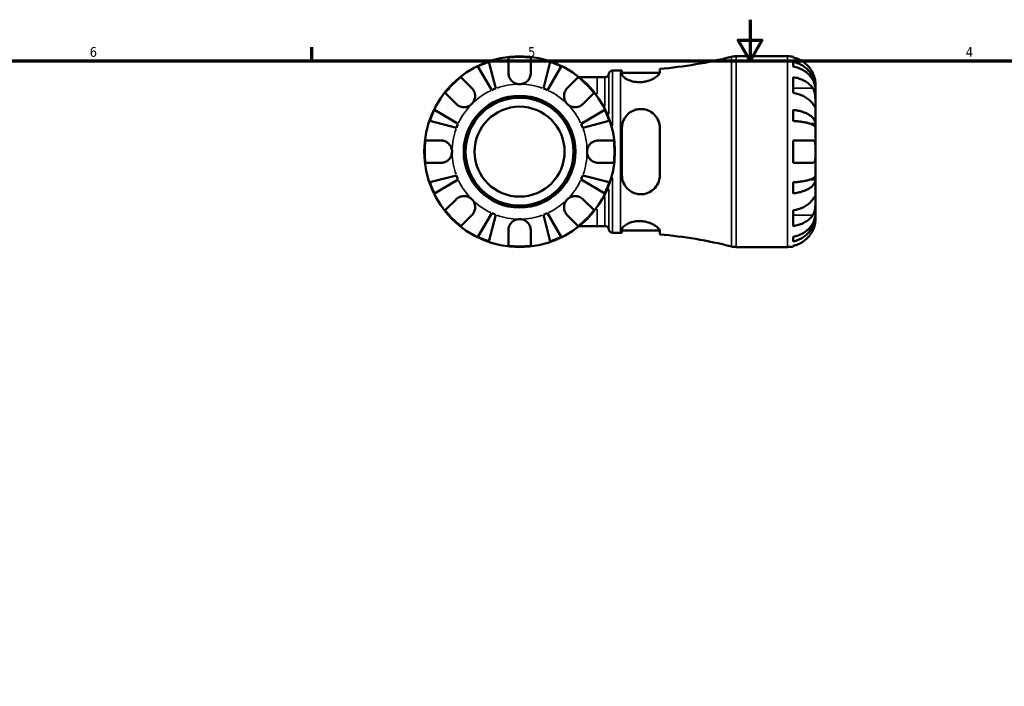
# Model space of a CAD drawing. Header units: inches. Extents: x 0.1 to 36.8, y 0.6 to 29.3.
# Tile 5 of 10: x 9.9 to 19.5, y 14.9 to 21.4. Entities that reach past the tile are written whole.
import ezdxf

# ---------------------------------------------------------------- set-up
doc = ezdxf.new("R2010")
doc.units = ezdxf.units.IN
doc.header["$MEASUREMENT"] = 0
for name, color, linetype, lineweight in [('Border (ANSI)', 7, 'Continuous', 70), ('Visible (ANSI)', 7, 'Continuous', 50), ('Visible Narrow (ANSI)', 7, 'Continuous', 35)]:
    doc.layers.add(name, color=color, linetype=linetype, lineweight=lineweight)
doc.styles.add('Note Text (ANSI)', font='tahoma.ttf')

# ---------------------------------------------------------------- blocks, each defined once
blk = doc.blocks.new('Borders Default Border')
at = {"layer": 'Border (ANSI)'}
blk.add_line((12.75, 21), (12.75, 21.1345), dxfattribs=at)
at = {"layer": 'Border (ANSI)', "flags": 128}
for points in [[(17, 21.4), (17, 21), (16.8845, 21.2), (17.1155, 21.2), (17, 21)], [(0.5, 1), (0.5, 21), (33.5, 21), (33.5, 1), (0.5, 1)]]:
    blk.add_lwpolyline(points, dxfattribs=at)
at = {"layer": 'Border (ANSI)', "color": 5, "true_color": 0x0000ff, "char_height": 0.0945, "attachment_point": 7, "style": 'Note Text (ANSI)'}
for s, insert in [('6', (10.5948, 21.038)), ('5', (14.8473, 21.038)), ('4', (19.092, 21.04))]:
    blk.add_mtext(s, dxfattribs=dict(at, insert=insert))

msp = doc.modelspace()

# ---------------------------------------------------------------- linework, layer by layer
at = {"layer": 'Visible (ANSI)'}
for p, q in [((14.6562, 20.8826), (14.6562, 21.033)), ((14.8725, 21.033), (14.8725, 20.8826)), ((16.8637, 21.0449), (17.3639, 21.0449)), ((17.418, 21.0394), (17.418, 21.033)), ((14.4947, 20.7163), (14.3596, 20.9455)), ((14.4667, 20.9899), (14.5334, 20.7323)), ((14.9954, 20.7323), (15.062, 20.9899)), ((15.1691, 20.9455), (15.0341, 20.7163)), ((16.1241, 20.8889), (16.1241, 20.9226)), ((17.418, 20.9899), (17.418, 20.9455)), ((14.1952, 20.8421), (14.3015, 20.7357)), ((15.2272, 20.7357), (15.3335, 20.8421)), ((15.5158, 20.8414), (15.3432, 20.8414)), ((15.5158, 20.8414), (15.5928, 20.8414)), ((15.6662, 20.9061), (15.7426, 20.9061)), ((15.7575, 20.9062), (15.7575, 20.8716)), ((15.7575, 20.8852), (16.1237, 20.8852)), ((17.418, 20.8421), (17.418, 20.6891)), ((17.6344, 20.7323), (17.6337, 20.7323)), ((17.6344, 20.7323), (17.6344, 20.7744)), ((17.6344, 20.7163), (17.6344, 20.7323)), ((14.1485, 20.5827), (14.0422, 20.6891)), ((15.4866, 20.6891), (15.3802, 20.5827)), ((17.6344, 20.5827), (17.6344, 20.7163)), ((17.6344, 20.3896), (17.6344, 20.5827)), ((13.9387, 20.5246), (14.168, 20.3896)), ((15.3607, 20.3896), (15.59, 20.5246)), ((17.418, 20.5246), (17.418, 20.4175)), ((14.1519, 20.3509), (13.8943, 20.4175)), ((15.6344, 20.4175), (15.3768, 20.3509)), ((15.7575, 20.3503), (15.7575, 19.8895)), ((16.1241, 19.8895), (16.1241, 20.3503)), ((17.6344, 20.3896), (17.5863, 20.3896)), ((17.6344, 20.3509), (17.6344, 20.3896)), ((17.6344, 20.1199), (17.6344, 20.3509)), ((13.8512, 20.2281), (14.0016, 20.2281)), ((15.5271, 20.2281), (15.6775, 20.2281)), ((17.418, 20.2281), (17.418, 20.0117)), ((17.418, 20.2281), (17.6083, 20.2281)), ((17.6344, 19.8889), (17.6344, 20.1199)), ((14.0016, 20.0117), (13.8512, 20.0117)), ((15.6775, 20.0117), (15.5271, 20.0117)), ((17.6083, 20.0117), (17.418, 20.0117)), ((13.8943, 19.8223), (14.1519, 19.8889)), ((15.3768, 19.8889), (15.6344, 19.8223)), ((17.6344, 19.8502), (17.6344, 19.8889)), ((14.168, 19.8502), (13.9387, 19.7151)), ((15.59, 19.7151), (15.3607, 19.8502)), ((17.418, 19.8223), (17.418, 19.7151)), ((17.6344, 19.8502), (17.5863, 19.8502)), ((17.6344, 19.6571), (17.6344, 19.8502)), ((14.0422, 19.5507), (14.1485, 19.6571)), ((15.3802, 19.6571), (15.4866, 19.5507)), ((17.6344, 19.5235), (17.6344, 19.6571)), ((14.3015, 19.5041), (14.1952, 19.3977)), ((14.3596, 19.2942), (14.4947, 19.5235)), ((14.5334, 19.5075), (14.4667, 19.2498)), ((15.062, 19.2498), (14.9954, 19.5075)), ((15.0341, 19.5235), (15.1691, 19.2942)), ((15.3335, 19.3977), (15.2272, 19.5041)), ((17.418, 19.5507), (17.418, 19.3977)), ((17.6344, 19.5075), (17.6337, 19.5075)), ((17.6344, 19.5075), (17.6344, 19.5235)), ((17.6344, 19.4654), (17.6344, 19.5075)), ((15.3432, 19.3984), (15.5158, 19.3984)), ((15.5158, 19.3984), (15.5928, 19.3984)), ((14.6562, 19.2067), (14.6562, 19.3572)), ((14.8725, 19.3572), (14.8725, 19.2067)), ((15.6662, 19.3336), (15.7426, 19.3336)), ((15.7575, 19.3681), (15.7575, 19.3336)), ((15.7575, 19.3546), (16.1237, 19.3546)), ((16.1241, 19.3171), (16.1241, 19.3509)), ((17.418, 19.2942), (17.418, 19.2498)), ((17.418, 19.2067), (17.418, 19.2003)), ((16.8637, 19.1949), (17.3639, 19.1949))]:
    msp.add_line(p, q, dxfattribs=at)
for radius in [0.925, 0.5421, 0.5236, 0.4364]:
    msp.add_circle((14.7644, 20.1199), radius, dxfattribs=at)
for centre, radius, start, end in [((14.7644, 20.1199), 0.9195, 83.24315, 96.75685), ((15.7426, 25.3194), 4.4133, 274.95802, 284.11086), ((16.8637, 20.8599), 0.185, 90, 104.11086), ((17.3639, 20.7744), 0.2705, 78.46304, 90), ((14.7644, 20.1199), 0.9195, 108.88494, 116.11506), ((14.7644, 20.1199), 0.9195, 63.88494, 71.11506), ((14.7644, 20.1199), 0.9195, 128.24315, 141.75685), ((14.7644, 20.1199), 0.9195, 38.24315, 51.75685), ((15.5928, 20.8784), 0.037, 270, 352.81924), ((15.6662, 20.8691), 0.037, 90, 172.81924), ((15.7426, 25.3194), 4.4133, 270, 270.19328), ((14.7644, 20.1199), 0.6545, 110.66622, 114.33378), ((14.7644, 20.1199), 0.6545, 65.66622, 69.33378), ((14.7644, 20.1199), 0.9195, 153.88494, 161.11506), ((14.7644, 20.1199), 0.9195, 18.88494, 26.11506), ((14.7644, 20.1199), 0.6545, 155.66622, 159.33378), ((14.7644, 20.1199), 0.6545, 20.66622, 24.33378), ((14.7644, 20.1199), 0.9195, 173.24315, 186.75685), ((14.7644, 20.1199), 0.9195, 353.24315, 6.75685), ((14.7644, 20.1199), 0.6545, 200.66622, 204.33378), ((14.7644, 20.1199), 0.6545, 335.66622, 339.33378), ((14.7644, 20.1199), 0.9195, 198.88494, 206.11506), ((14.7644, 20.1199), 0.9195, 333.88494, 341.11506), ((14.7644, 20.1199), 0.9195, 218.24315, 231.75685), ((14.7644, 20.1199), 0.6545, 245.66622, 249.33378), ((14.7644, 20.1199), 0.6545, 290.66622, 294.33378), ((14.7644, 20.1199), 0.9195, 308.24315, 321.75685), ((15.5928, 19.3614), 0.037, 7.18076, 90), ((14.7644, 20.1199), 0.9195, 243.88494, 251.11506), ((14.7644, 20.1199), 0.9195, 288.88494, 296.11506), ((15.6662, 19.3706), 0.037, 187.18076, 270), ((15.7426, 14.9203), 4.4133, 89.80672, 90), ((15.7426, 14.9203), 4.4133, 75.88914, 85.04198), ((14.7644, 20.1199), 0.9195, 263.24315, 276.75685), ((16.8637, 19.3799), 0.185, 255.88914, 270), ((17.3639, 19.4654), 0.2705, 270, 281.53696)]:
    msp.add_arc(centre, radius, start, end, dxfattribs=at)
for points, knots in [([(17.6083, 20.8826), (17.6028, 20.8944), (17.5961, 20.9064), (17.5784, 20.933), (17.5666, 20.9472), (17.543, 20.9709), (17.529, 20.9827), (17.4987, 21.003), (17.4825, 21.0115), (17.4521, 21.0241), (17.4353, 21.0295), (17.418, 21.033)], [3.3710401, 3.3710401, 3.3710401, 3.3710401, 3.4664759, 3.4664759, 3.5945092, 3.5945092, 3.7217811, 3.7217811, 3.849053, 3.849053, 3.9723605, 3.9723605, 3.9723605, 3.9723605]), ([(17.418, 20.9899), (17.4353, 20.9865), (17.4523, 20.9813), (17.4827, 20.9691), (17.4989, 20.9609), (17.5291, 20.9412), (17.5432, 20.9299), (17.5668, 20.907), (17.5785, 20.8933), (17.5988, 20.8639), (17.6073, 20.8482), (17.6201, 20.8182), (17.6256, 20.8011), (17.6327, 20.7663), (17.6344, 20.7486), (17.6344, 20.7323)], [0.1303364, 0.1303364, 0.1303364, 0.1303364, 0.2540584, 0.2540584, 0.381276, 0.381276, 0.5084936, 0.5084936, 0.6360304, 0.6360304, 0.7635673, 0.7635673, 0.8915914, 0.8915914, 1.0196155, 1.0196155, 1.0196155, 1.0196155]), ([(17.6344, 20.7163), (17.6344, 20.7307), (17.6327, 20.7466), (17.6256, 20.7775), (17.6201, 20.7927), (17.6073, 20.8194), (17.5988, 20.8334), (17.5785, 20.8596), (17.5668, 20.8717), (17.5432, 20.8921), (17.5291, 20.9022), (17.4989, 20.9197), (17.4827, 20.927), (17.4523, 20.9379), (17.4353, 20.9425), (17.418, 20.9455)], [3.0637481, 3.0637481, 3.0637481, 3.0637481, 3.1917723, 3.1917723, 3.3197964, 3.3197964, 3.4473332, 3.4473332, 3.57487, 3.57487, 3.7020877, 3.7020877, 3.8293053, 3.8293053, 3.9530272, 3.9530272, 3.9530272, 3.9530272]), ([(14.7644, 20.7744), (14.7555, 20.7744), (14.7467, 20.7755), (14.7288, 20.78), (14.7199, 20.7835), (14.6993, 20.7951), (14.6885, 20.8042), (14.674, 20.8224), (14.6692, 20.8304), (14.6626, 20.8451), (14.6605, 20.8515), (14.6574, 20.8648), (14.6565, 20.8715), (14.6562, 20.8797), (14.6562, 20.8811), (14.6562, 20.8826)], [-1.9083114, -1.9083114, -1.9083114, -1.9083114, -1.8410665, -1.8410665, -1.767715, -1.767715, -1.6603296, -1.6603296, -1.5872685, -1.5872685, -1.5326102, -1.5326102, -1.476028, -1.476028, -1.4636078, -1.4636078, -1.4636078, -1.4636078]), ([(14.8725, 20.8826), (14.8725, 20.8786), (14.8723, 20.8745), (14.8711, 20.864), (14.8698, 20.8575), (14.8658, 20.8442), (14.863, 20.8375), (14.8542, 20.8214), (14.8476, 20.8126), (14.8299, 20.7955), (14.8185, 20.788), (14.7928, 20.7772), (14.7786, 20.7744), (14.7644, 20.7744)], [-0.4398235, -0.4398235, -0.4398235, -0.4398235, -0.4063078, -0.4063078, -0.353671, -0.353671, -0.2963084, -0.2963084, -0.2119376, -0.2119376, -0.1088504, -0.1088504, 0, 0, 0, 0]), ([(16.1241, 20.8889), (16.1241, 20.8862), (16.1234, 20.8832), (16.1187, 20.8721), (16.1111, 20.8629), (16.0882, 20.8433), (16.0723, 20.8327), (16.0358, 20.8147), (16.0157, 20.807), (15.977, 20.7975), (15.9594, 20.7948), (15.9244, 20.7928), (15.9075, 20.7935), (15.8715, 20.7982), (15.8533, 20.8028), (15.8168, 20.8158), (15.7998, 20.8247), (15.7733, 20.8434), (15.7641, 20.8531), (15.7583, 20.8653), (15.7575, 20.8686), (15.7575, 20.8716)], [-1.646178, -1.646178, -1.646178, -1.646178, -1.573616, -1.573616, -1.388212, -1.388212, -1.190155, -1.190155, -1.009519, -1.009519, -0.872067, -0.872067, -0.74163, -0.74163, -0.58406, -0.58406, -0.388864, -0.388864, -0.185335, -0.185335, -0.104687, -0.104687, -0.104687, -0.104687]), ([(17.418, 20.8421), (17.4353, 20.8396), (17.4521, 20.8358), (17.4825, 20.8269), (17.4987, 20.8208), (17.529, 20.8065), (17.543, 20.7982), (17.5666, 20.7814), (17.5784, 20.7713), (17.5961, 20.7525), (17.6028, 20.7441), (17.6083, 20.7357)], [0.1303408, 0.1303408, 0.1303408, 0.1303408, 0.2536482, 0.2536482, 0.3809202, 0.3809202, 0.5081921, 0.5081921, 0.6362254, 0.6362254, 0.7316612, 0.7316612, 0.7316612, 0.7316612]), ([(17.6344, 20.7744), (17.6344, 20.7744), (17.6344, 20.7755), (17.6343, 20.78), (17.6342, 20.7835), (17.6334, 20.7951), (17.6325, 20.8042), (17.6291, 20.8224), (17.6272, 20.8304), (17.623, 20.8451), (17.6209, 20.8515), (17.6161, 20.8648), (17.6133, 20.8715), (17.6097, 20.8797), (17.609, 20.8811), (17.6083, 20.8826)], [-1.9083114, -1.9083114, -1.9083114, -1.9083114, -1.8410665, -1.8410665, -1.767715, -1.767715, -1.6603296, -1.6603296, -1.5872685, -1.5872685, -1.5326102, -1.5326102, -1.476028, -1.476028, -1.4636078, -1.4636078, -1.4636078, -1.4636078]), ([(14.3015, 20.7357), (14.304, 20.7333), (14.3064, 20.7307), (14.313, 20.7226), (14.3169, 20.7168), (14.3238, 20.704), (14.3267, 20.697), (14.3319, 20.6793), (14.3334, 20.6685), (14.333, 20.6441), (14.3303, 20.6306), (14.3197, 20.6048), (14.3117, 20.5928), (14.3015, 20.5827)], [-0.4426933, -0.4426933, -0.4426933, -0.4426933, -0.4134358, -0.4134358, -0.356428, -0.356428, -0.2966362, -0.2966362, -0.2128548, -0.2128548, -0.1090118, -0.1090118, 0, 0, 0, 0]), ([(15.2272, 20.5827), (15.2216, 20.5883), (15.2166, 20.5946), (15.2078, 20.6084), (15.2041, 20.6161), (15.1975, 20.6353), (15.1956, 20.6469), (15.1954, 20.6696), (15.1971, 20.6805), (15.2024, 20.6981), (15.2054, 20.705), (15.2124, 20.7177), (15.2164, 20.7235), (15.2229, 20.7312), (15.225, 20.7335), (15.2272, 20.7357)], [0, 0, 0, 0, 0.0605809, 0.0605809, 0.1253161, 0.1253161, 0.2148329, 0.2148329, 0.2996129, 0.2996129, 0.3587788, 0.3587788, 0.416121, 0.416121, 0.4421601, 0.4421601, 0.4421601, 0.4421601]), ([(17.6083, 20.7357), (17.6099, 20.7333), (17.6115, 20.7307), (17.6159, 20.7226), (17.6185, 20.7168), (17.6233, 20.704), (17.6253, 20.697), (17.6294, 20.6793), (17.631, 20.6685), (17.6335, 20.6441), (17.634, 20.6306), (17.6344, 20.6048), (17.6344, 20.5928), (17.6344, 20.5827)], [-0.4426933, -0.4426933, -0.4426933, -0.4426933, -0.4134358, -0.4134358, -0.356428, -0.356428, -0.2966362, -0.2966362, -0.2128548, -0.2128548, -0.1090118, -0.1090118, 0, 0, 0, 0]), ([(17.6083, 20.5827), (17.6028, 20.5911), (17.5961, 20.5995), (17.5784, 20.6183), (17.5666, 20.6284), (17.543, 20.6452), (17.529, 20.6535), (17.4987, 20.6678), (17.4825, 20.6739), (17.4521, 20.6828), (17.4353, 20.6866), (17.418, 20.6891)], [3.3710401, 3.3710401, 3.3710401, 3.3710401, 3.4664759, 3.4664759, 3.5945092, 3.5945092, 3.7217811, 3.7217811, 3.849053, 3.849053, 3.9723605, 3.9723605, 3.9723605, 3.9723605]), ([(14.3015, 20.5827), (14.2959, 20.5771), (14.2897, 20.5721), (14.2758, 20.5633), (14.2681, 20.5596), (14.249, 20.5531), (14.2374, 20.5511), (14.2146, 20.551), (14.2037, 20.5526), (14.1861, 20.558), (14.1792, 20.5609), (14.1665, 20.5679), (14.1607, 20.5719), (14.153, 20.5784), (14.1507, 20.5805), (14.1485, 20.5827)], [0, 0, 0, 0, 0.0605809, 0.0605809, 0.1253161, 0.1253161, 0.2148329, 0.2148329, 0.2996129, 0.2996129, 0.3587788, 0.3587788, 0.416121, 0.416121, 0.4421601, 0.4421601, 0.4421601, 0.4421601]), ([(15.3802, 20.5827), (15.3777, 20.5803), (15.3751, 20.5779), (15.3671, 20.5713), (15.3613, 20.5673), (15.3484, 20.5604), (15.3414, 20.5575), (15.3238, 20.5524), (15.313, 20.5509), (15.2885, 20.5512), (15.2751, 20.554), (15.2493, 20.5646), (15.2373, 20.5726), (15.2272, 20.5827)], [-0.4426933, -0.4426933, -0.4426933, -0.4426933, -0.4134358, -0.4134358, -0.356428, -0.356428, -0.2966362, -0.2966362, -0.2128548, -0.2128548, -0.1090118, -0.1090118, 0, 0, 0, 0]), ([(15.7575, 20.3503), (15.7575, 20.3586), (15.7581, 20.3669), (15.7624, 20.3982), (15.7698, 20.4202), (15.7923, 20.46), (15.8071, 20.4778), (15.8413, 20.5056), (15.86, 20.5162), (15.8967, 20.529), (15.9137, 20.5324), (15.9485, 20.5342), (15.9657, 20.5326), (16.0034, 20.5239), (16.023, 20.5154), (16.0623, 20.4899), (16.0806, 20.4714), (16.1077, 20.4297), (16.1169, 20.4067), (16.1231, 20.3718), (16.1241, 20.3611), (16.1241, 20.3503)], [-1.634722, -1.634722, -1.634722, -1.634722, -1.568082, -1.568082, -1.380959, -1.380959, -1.194906, -1.194906, -1.027155, -1.027155, -0.894068, -0.894068, -0.7609, -0.7609, -0.592375, -0.592375, -0.380702, -0.380702, -0.180009, -0.180009, -0.093805, -0.093805, -0.093805, -0.093805]), ([(17.6344, 20.5827), (17.6344, 20.5771), (17.6344, 20.5721), (17.6343, 20.5633), (17.6343, 20.5596), (17.6338, 20.5531), (17.6332, 20.5511), (17.6309, 20.551), (17.6292, 20.5526), (17.625, 20.558), (17.6229, 20.5609), (17.6181, 20.5679), (17.6155, 20.5719), (17.6112, 20.5784), (17.6098, 20.5805), (17.6083, 20.5827)], [0, 0, 0, 0, 0.0605809, 0.0605809, 0.1253161, 0.1253161, 0.2148329, 0.2148329, 0.2996129, 0.2996129, 0.3587788, 0.3587788, 0.416121, 0.416121, 0.4421601, 0.4421601, 0.4421601, 0.4421601]), ([(17.418, 20.5246), (17.4353, 20.5228), (17.4523, 20.5201), (17.4827, 20.5137), (17.4989, 20.5094), (17.5291, 20.4991), (17.5432, 20.4932), (17.5668, 20.4812), (17.5785, 20.474), (17.5988, 20.4586), (17.6073, 20.4503), (17.6201, 20.4346), (17.6256, 20.4257), (17.6327, 20.4074), (17.6344, 20.3981), (17.6344, 20.3896)], [0.1303364, 0.1303364, 0.1303364, 0.1303364, 0.2540584, 0.2540584, 0.381276, 0.381276, 0.5084936, 0.5084936, 0.6360304, 0.6360304, 0.7635673, 0.7635673, 0.8915914, 0.8915914, 1.0196155, 1.0196155, 1.0196155, 1.0196155]), ([(17.6344, 20.3509), (17.6344, 20.3551), (17.6327, 20.3597), (17.6256, 20.3687), (17.6201, 20.3731), (17.6073, 20.3808), (17.5988, 20.3849), (17.5785, 20.3925), (17.5668, 20.3961), (17.5432, 20.402), (17.5291, 20.4049), (17.4989, 20.41), (17.4827, 20.4121), (17.4523, 20.4153), (17.4353, 20.4166), (17.418, 20.4175)], [3.0637481, 3.0637481, 3.0637481, 3.0637481, 3.1917723, 3.1917723, 3.3197964, 3.3197964, 3.4473332, 3.4473332, 3.57487, 3.57487, 3.7020877, 3.7020877, 3.8293053, 3.8293053, 3.9530272, 3.9530272, 3.9530272, 3.9530272]), ([(14.0016, 20.2281), (14.0071, 20.2281), (14.0127, 20.2277), (14.0233, 20.226), (14.0284, 20.2248), (14.0396, 20.2214), (14.0457, 20.2189), (14.0619, 20.2105), (14.0714, 20.2034), (14.0889, 20.1852), (14.0963, 20.1739), (14.107, 20.1483), (14.1098, 20.1342), (14.1098, 20.1199)], [-0.4452054, -0.4452054, -0.4452054, -0.4452054, -0.3984229, -0.3984229, -0.3559674, -0.3559674, -0.3036169, -0.3036169, -0.2118158, -0.2118158, -0.1090953, -0.1090953, 0, 0, 0, 0]), ([(15.4189, 20.1199), (15.4189, 20.1287), (15.42, 20.1375), (15.4244, 20.1554), (15.428, 20.1644), (15.4395, 20.185), (15.4487, 20.1957), (15.4669, 20.2103), (15.4749, 20.2151), (15.4896, 20.2216), (15.496, 20.2237), (15.5093, 20.2268), (15.516, 20.2277), (15.5242, 20.228), (15.5256, 20.2281), (15.5271, 20.2281)], [-1.9083114, -1.9083114, -1.9083114, -1.9083114, -1.8410665, -1.8410665, -1.767715, -1.767715, -1.6603296, -1.6603296, -1.5872685, -1.5872685, -1.5326102, -1.5326102, -1.476028, -1.476028, -1.4636078, -1.4636078, -1.4636078, -1.4636078]), ([(17.6083, 20.2281), (17.6109, 20.2281), (17.6133, 20.2277), (17.6175, 20.226), (17.6194, 20.2248), (17.6232, 20.2214), (17.625, 20.2189), (17.6292, 20.2105), (17.631, 20.2034), (17.6335, 20.1852), (17.634, 20.1739), (17.6344, 20.1483), (17.6344, 20.1342), (17.6344, 20.1199)], [-0.4452054, -0.4452054, -0.4452054, -0.4452054, -0.3984229, -0.3984229, -0.3559674, -0.3559674, -0.3036169, -0.3036169, -0.2118158, -0.2118158, -0.1090953, -0.1090953, 0, 0, 0, 0]), ([(14.1098, 20.1199), (14.1098, 20.1098), (14.1084, 20.0998), (14.1025, 20.0791), (14.0976, 20.0687), (14.0851, 20.0501), (14.0775, 20.042), (14.0614, 20.0292), (14.0533, 20.0244), (14.0393, 20.0183), (14.0338, 20.0164), (14.0231, 20.0137), (14.018, 20.0128), (14.0091, 20.0119), (14.0054, 20.0117), (14.0016, 20.0117)], [0, 0, 0, 0, 0.0768243, 0.0768243, 0.1637869, 0.1637869, 0.2479976, 0.2479976, 0.3213706, 0.3213706, 0.3674486, 0.3674486, 0.4091524, 0.4091524, 0.4402254, 0.4402254, 0.4402254, 0.4402254]), ([(15.5271, 20.0117), (15.523, 20.0117), (15.519, 20.0119), (15.5084, 20.0131), (15.502, 20.0144), (15.4887, 20.0185), (15.4819, 20.0213), (15.4659, 20.03), (15.457, 20.0367), (15.4399, 20.0543), (15.4324, 20.0657), (15.4217, 20.0914), (15.4189, 20.1056), (15.4189, 20.1199)], [-0.4398235, -0.4398235, -0.4398235, -0.4398235, -0.4063078, -0.4063078, -0.353671, -0.353671, -0.2963084, -0.2963084, -0.2119376, -0.2119376, -0.1088504, -0.1088504, 0, 0, 0, 0]), ([(17.6344, 20.1199), (17.6344, 20.1098), (17.6344, 20.0998), (17.6342, 20.0791), (17.6341, 20.0687), (17.633, 20.0501), (17.632, 20.042), (17.629, 20.0292), (17.6271, 20.0244), (17.623, 20.0183), (17.6213, 20.0164), (17.6174, 20.0137), (17.6155, 20.0128), (17.6117, 20.0119), (17.6101, 20.0117), (17.6083, 20.0117)], [0, 0, 0, 0, 0.0768243, 0.0768243, 0.1637869, 0.1637869, 0.2479976, 0.2479976, 0.3213706, 0.3213706, 0.3674486, 0.3674486, 0.4091524, 0.4091524, 0.4402254, 0.4402254, 0.4402254, 0.4402254]), ([(16.1241, 19.8895), (16.1241, 19.8804), (16.1234, 19.8714), (16.1187, 19.8398), (16.1111, 19.8182), (16.0882, 19.778), (16.0723, 19.7596), (16.0358, 19.7313), (16.0157, 19.7207), (15.977, 19.709), (15.9594, 19.7063), (15.9244, 19.7062), (15.9075, 19.7085), (15.8715, 19.7186), (15.8533, 19.7273), (15.8168, 19.7523), (15.7998, 19.77), (15.7733, 19.811), (15.7641, 19.8346), (15.7583, 19.8694), (15.7575, 19.8794), (15.7575, 19.8895)], [-1.646178, -1.646178, -1.646178, -1.646178, -1.573616, -1.573616, -1.388212, -1.388212, -1.190155, -1.190155, -1.009519, -1.009519, -0.872067, -0.872067, -0.74163, -0.74163, -0.58406, -0.58406, -0.388864, -0.388864, -0.185335, -0.185335, -0.104687, -0.104687, -0.104687, -0.104687]), ([(17.418, 19.8223), (17.4353, 19.8231), (17.4523, 19.8245), (17.4827, 19.8276), (17.4989, 19.8298), (17.5291, 19.8348), (17.5432, 19.8378), (17.5668, 19.8437), (17.5785, 19.8472), (17.5988, 19.8548), (17.6073, 19.8589), (17.6201, 19.8667), (17.6256, 19.8711), (17.6327, 19.8801), (17.6344, 19.8847), (17.6344, 19.8889)], [0.1303364, 0.1303364, 0.1303364, 0.1303364, 0.2540584, 0.2540584, 0.381276, 0.381276, 0.5084936, 0.5084936, 0.6360304, 0.6360304, 0.7635673, 0.7635673, 0.8915914, 0.8915914, 1.0196155, 1.0196155, 1.0196155, 1.0196155]), ([(17.6344, 19.8502), (17.6344, 19.8417), (17.6327, 19.8323), (17.6256, 19.8141), (17.6201, 19.8052), (17.6073, 19.7894), (17.5988, 19.7812), (17.5785, 19.7658), (17.5668, 19.7586), (17.5432, 19.7466), (17.5291, 19.7406), (17.4989, 19.7304), (17.4827, 19.726), (17.4523, 19.7196), (17.4353, 19.7169), (17.418, 19.7151)], [3.0637481, 3.0637481, 3.0637481, 3.0637481, 3.1917723, 3.1917723, 3.3197964, 3.3197964, 3.4473332, 3.4473332, 3.57487, 3.57487, 3.7020877, 3.7020877, 3.8293053, 3.8293053, 3.9530272, 3.9530272, 3.9530272, 3.9530272]), ([(14.1485, 19.6571), (14.151, 19.6595), (14.1536, 19.6619), (14.1616, 19.6685), (14.1675, 19.6724), (14.1803, 19.6793), (14.1873, 19.6822), (14.2049, 19.6874), (14.2157, 19.6889), (14.2402, 19.6885), (14.2536, 19.6858), (14.2794, 19.6752), (14.2914, 19.6672), (14.3015, 19.6571)], [-0.4426933, -0.4426933, -0.4426933, -0.4426933, -0.4134358, -0.4134358, -0.356428, -0.356428, -0.2966362, -0.2966362, -0.2128548, -0.2128548, -0.1090118, -0.1090118, 0, 0, 0, 0]), ([(15.2272, 19.6571), (15.2328, 19.6627), (15.239, 19.6677), (15.2529, 19.6765), (15.2606, 19.6802), (15.2797, 19.6867), (15.2913, 19.6887), (15.3141, 19.6888), (15.325, 19.6872), (15.3426, 19.6818), (15.3495, 19.6789), (15.3622, 19.6718), (15.368, 19.6678), (15.3757, 19.6614), (15.378, 19.6592), (15.3802, 19.6571)], [0, 0, 0, 0, 0.0605809, 0.0605809, 0.1253161, 0.1253161, 0.2148329, 0.2148329, 0.2996129, 0.2996129, 0.3587788, 0.3587788, 0.416121, 0.416121, 0.4421601, 0.4421601, 0.4421601, 0.4421601]), ([(17.6083, 19.6571), (17.6099, 19.6595), (17.6115, 19.6619), (17.6159, 19.6685), (17.6185, 19.6724), (17.6233, 19.6793), (17.6253, 19.6822), (17.6294, 19.6874), (17.631, 19.6889), (17.6335, 19.6885), (17.634, 19.6858), (17.6344, 19.6752), (17.6344, 19.6672), (17.6344, 19.6571)], [-0.4426933, -0.4426933, -0.4426933, -0.4426933, -0.4134358, -0.4134358, -0.356428, -0.356428, -0.2966362, -0.2966362, -0.2128548, -0.2128548, -0.1090118, -0.1090118, 0, 0, 0, 0]), ([(14.3015, 19.6571), (14.3072, 19.6514), (14.3121, 19.6452), (14.3209, 19.6313), (14.3246, 19.6237), (14.3312, 19.6045), (14.3332, 19.5929), (14.3333, 19.5702), (14.3317, 19.5593), (14.3263, 19.5416), (14.3233, 19.5348), (14.3163, 19.522), (14.3123, 19.5162), (14.3058, 19.5085), (14.3037, 19.5062), (14.3015, 19.5041)], [0, 0, 0, 0, 0.0605809, 0.0605809, 0.1253161, 0.1253161, 0.2148329, 0.2148329, 0.2996129, 0.2996129, 0.3587788, 0.3587788, 0.416121, 0.416121, 0.4421601, 0.4421601, 0.4421601, 0.4421601]), ([(15.2272, 19.5041), (15.2247, 19.5065), (15.2224, 19.5091), (15.2157, 19.5172), (15.2118, 19.523), (15.2049, 19.5358), (15.202, 19.5428), (15.1968, 19.5605), (15.1953, 19.5712), (15.1957, 19.5957), (15.1984, 19.6091), (15.2091, 19.6349), (15.2171, 19.6469), (15.2272, 19.6571)], [-0.4426933, -0.4426933, -0.4426933, -0.4426933, -0.4134358, -0.4134358, -0.356428, -0.356428, -0.2966362, -0.2966362, -0.2128548, -0.2128548, -0.1090118, -0.1090118, 0, 0, 0, 0]), ([(17.418, 19.5507), (17.4353, 19.5532), (17.4521, 19.557), (17.4825, 19.5659), (17.4987, 19.5719), (17.529, 19.5863), (17.543, 19.5946), (17.5666, 19.6114), (17.5784, 19.6214), (17.5961, 19.6403), (17.6028, 19.6487), (17.6083, 19.6571)], [0.1303408, 0.1303408, 0.1303408, 0.1303408, 0.2536482, 0.2536482, 0.3809202, 0.3809202, 0.5081921, 0.5081921, 0.6362254, 0.6362254, 0.7316612, 0.7316612, 0.7316612, 0.7316612]), ([(17.6344, 19.6571), (17.6344, 19.6514), (17.6344, 19.6452), (17.6343, 19.6313), (17.6343, 19.6237), (17.6338, 19.6045), (17.6332, 19.5929), (17.6309, 19.5702), (17.6292, 19.5593), (17.625, 19.5416), (17.6229, 19.5348), (17.6181, 19.522), (17.6155, 19.5162), (17.6112, 19.5085), (17.6098, 19.5062), (17.6083, 19.5041)], [0, 0, 0, 0, 0.0605809, 0.0605809, 0.1253161, 0.1253161, 0.2148329, 0.2148329, 0.2996129, 0.2996129, 0.3587788, 0.3587788, 0.416121, 0.416121, 0.4421601, 0.4421601, 0.4421601, 0.4421601]), ([(17.418, 19.2942), (17.4353, 19.2973), (17.4523, 19.3019), (17.4827, 19.3128), (17.4989, 19.3201), (17.5291, 19.3375), (17.5432, 19.3477), (17.5668, 19.368), (17.5785, 19.3802), (17.5988, 19.4064), (17.6073, 19.4204), (17.6201, 19.4471), (17.6256, 19.4622), (17.6327, 19.4932), (17.6344, 19.509), (17.6344, 19.5235)], [0.1303364, 0.1303364, 0.1303364, 0.1303364, 0.2540584, 0.2540584, 0.381276, 0.381276, 0.5084936, 0.5084936, 0.6360304, 0.6360304, 0.7635673, 0.7635673, 0.8915914, 0.8915914, 1.0196155, 1.0196155, 1.0196155, 1.0196155]), ([(17.6344, 19.5075), (17.6344, 19.4912), (17.6327, 19.4734), (17.6256, 19.4386), (17.6201, 19.4216), (17.6073, 19.3916), (17.5988, 19.3759), (17.5785, 19.3465), (17.5668, 19.3328), (17.5432, 19.3099), (17.5291, 19.2985), (17.4989, 19.2789), (17.4827, 19.2707), (17.4523, 19.2585), (17.4353, 19.2533), (17.418, 19.2498)], [3.0637481, 3.0637481, 3.0637481, 3.0637481, 3.1917723, 3.1917723, 3.3197964, 3.3197964, 3.4473332, 3.4473332, 3.57487, 3.57487, 3.7020877, 3.7020877, 3.8293053, 3.8293053, 3.9530272, 3.9530272, 3.9530272, 3.9530272]), ([(17.6083, 19.5041), (17.6028, 19.4957), (17.5961, 19.4873), (17.5784, 19.4684), (17.5666, 19.4584), (17.543, 19.4416), (17.529, 19.4333), (17.4987, 19.4189), (17.4825, 19.4129), (17.4521, 19.404), (17.4353, 19.4002), (17.418, 19.3977)], [3.3710401, 3.3710401, 3.3710401, 3.3710401, 3.4664759, 3.4664759, 3.5945092, 3.5945092, 3.7217811, 3.7217811, 3.849053, 3.849053, 3.9723605, 3.9723605, 3.9723605, 3.9723605]), ([(14.6562, 19.3572), (14.6562, 19.3612), (14.6564, 19.3653), (14.6576, 19.3758), (14.6589, 19.3822), (14.6629, 19.3955), (14.6658, 19.4023), (14.6745, 19.4184), (14.6811, 19.4272), (14.6988, 19.4443), (14.7102, 19.4518), (14.7359, 19.4625), (14.7501, 19.4654), (14.7644, 19.4654)], [-0.4398235, -0.4398235, -0.4398235, -0.4398235, -0.4063078, -0.4063078, -0.353671, -0.353671, -0.2963084, -0.2963084, -0.2119376, -0.2119376, -0.1088504, -0.1088504, 0, 0, 0, 0]), ([(14.7644, 19.4654), (14.7732, 19.4654), (14.782, 19.4643), (14.7999, 19.4598), (14.8088, 19.4563), (14.8295, 19.4447), (14.8402, 19.4356), (14.8547, 19.4174), (14.8596, 19.4094), (14.8661, 19.3947), (14.8682, 19.3882), (14.8713, 19.375), (14.8722, 19.3682), (14.8725, 19.3601), (14.8725, 19.3586), (14.8725, 19.3572)], [-1.9083114, -1.9083114, -1.9083114, -1.9083114, -1.8410665, -1.8410665, -1.767715, -1.767715, -1.6603296, -1.6603296, -1.5872685, -1.5872685, -1.5326102, -1.5326102, -1.476028, -1.476028, -1.4636078, -1.4636078, -1.4636078, -1.4636078]), ([(15.7575, 19.3681), (15.7575, 19.3707), (15.7581, 19.3734), (15.7624, 19.3841), (15.7698, 19.3929), (15.7923, 19.4104), (15.8071, 19.4191), (15.8413, 19.4334), (15.86, 19.439), (15.8967, 19.4453), (15.9137, 19.4467), (15.9485, 19.4461), (15.9657, 19.4441), (16.0034, 19.4364), (16.023, 19.43), (16.0623, 19.4129), (16.0806, 19.4018), (16.1077, 19.3805), (16.1169, 19.3703), (16.1231, 19.3577), (16.1241, 19.3541), (16.1241, 19.3509)], [-1.634722, -1.634722, -1.634722, -1.634722, -1.568082, -1.568082, -1.380959, -1.380959, -1.194906, -1.194906, -1.027155, -1.027155, -0.894068, -0.894068, -0.7609, -0.7609, -0.592375, -0.592375, -0.380702, -0.380702, -0.180009, -0.180009, -0.093805, -0.093805, -0.093805, -0.093805]), ([(17.6083, 19.3572), (17.6102, 19.3612), (17.612, 19.3653), (17.6164, 19.3758), (17.6188, 19.3822), (17.6233, 19.3955), (17.6253, 19.4023), (17.6294, 19.4184), (17.631, 19.4272), (17.6335, 19.4443), (17.634, 19.4518), (17.6344, 19.4625), (17.6344, 19.4654), (17.6344, 19.4654)], [-0.4398235, -0.4398235, -0.4398235, -0.4398235, -0.4063078, -0.4063078, -0.353671, -0.353671, -0.2963084, -0.2963084, -0.2119376, -0.2119376, -0.1088504, -0.1088504, 0, 0, 0, 0]), ([(17.418, 19.2067), (17.4353, 19.2103), (17.4521, 19.2156), (17.4825, 19.2283), (17.4987, 19.2368), (17.529, 19.2571), (17.543, 19.2688), (17.5666, 19.2926), (17.5784, 19.3068), (17.5961, 19.3334), (17.6028, 19.3454), (17.6083, 19.3572)], [0.1303408, 0.1303408, 0.1303408, 0.1303408, 0.2536482, 0.2536482, 0.3809202, 0.3809202, 0.5081921, 0.5081921, 0.6362254, 0.6362254, 0.7316612, 0.7316612, 0.7316612, 0.7316612])]:
    msp.add_open_spline(points, degree=3, knots=knots, dxfattribs=at)
at = {"layer": 'Visible Narrow (ANSI)'}
for p, q in [((16.8186, 19.2118), (16.8186, 21.028)), ((16.8637, 21.0335), (16.8637, 19.2063)), ((17.3639, 19.2063), (17.3639, 21.0335)), ((15.5158, 20.6763), (15.5158, 20.8409)), ((15.5928, 20.5594), (15.5928, 20.8405)), ((15.6295, 20.8726), (15.6295, 20.4847)), ((15.6662, 20.9045), (15.6662, 20.3745)), ((15.7426, 19.3433), (15.7426, 20.8965)), ((17.5988, 20.7357), (17.4275, 20.7357)), ((15.6662, 19.8653), (15.6662, 19.3353)), ((15.5928, 19.3992), (15.5928, 19.6804)), ((15.6295, 19.755), (15.6295, 19.3672)), ((15.5158, 19.3989), (15.5158, 19.5635)), ((17.5988, 19.5041), (17.4275, 19.5041))]:
    msp.add_line(p, q, dxfattribs=at)
for start, end in [(91.03331, 109.63291), (70.36709, 88.96669), (115.36709, 133.96669), (46.03331, 64.63291), (136.03331, 154.63291), (25.36709, 43.96669), (160.36709, 178.96669), (1.03331, 19.63291), (181.03331, 199.63291), (340.36709, 358.96669), (205.36709, 223.96669), (316.03331, 334.63291), (226.03331, 244.63291), (295.36709, 313.96669), (250.36709, 268.96669), (271.03331, 289.63291)]:
    msp.add_arc((14.7644, 20.1199), 0.6545, start, end, dxfattribs=at)

# ---------------------------------------------------------------- block references
msp.add_blockref('Borders Default Border', (0, 0))

doc.saveas('drawing.dxf')
